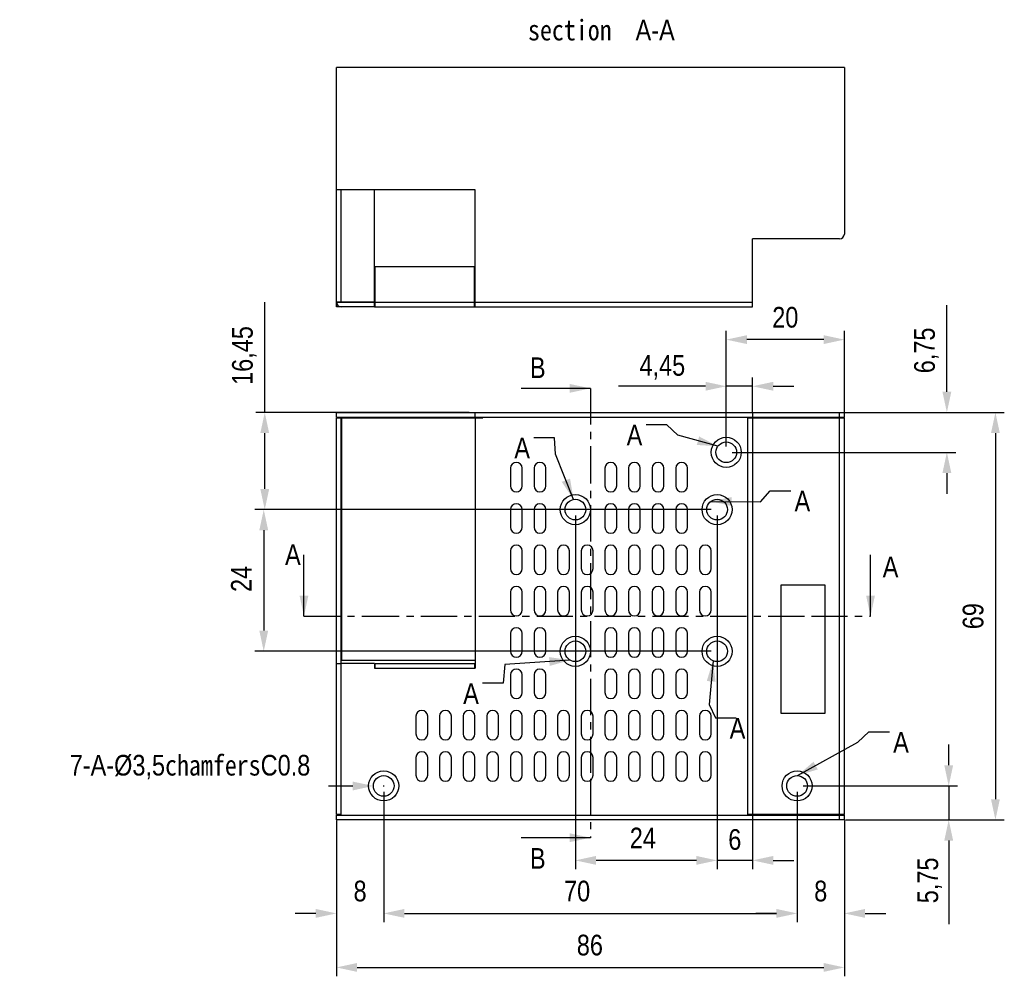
# Model space of a CAD drawing. Header units: millimetres. Extents: x 508 to 1261, y -60 to 468.
# Tile 3 of 49: x 716 to 882, y 136 to 298. Entities that reach past the tile are written whole.
import ezdxf

# ---------------------------------------------------------------- set-up
doc = ezdxf.new("R2010")
doc.units = ezdxf.units.MM
doc.header["$LTSCALE"] = 16.335
doc.header["$PDMODE"] = 3
doc.header["$PDSIZE"] = 8
doc.linetypes.add('CENTER', pattern=[0.6, 0.375, -0.075, 0.075, -0.075])
doc.layers.get('0').update_dxf_attribs({"linetype": 'CONTINUOUS'})
doc.layers.get('Defpoints').update_dxf_attribs({"linetype": 'CONTINUOUS'})
for name, color, linetype in [('CHAMFER', 7, 'CONTINUOUS'), ('DEFAULT_1', 7, 'CENTER'), ('DETAILS', 7, 'CONTINUOUS'), ('ROUNDS', 7, 'CONTINUOUS')]:
    doc.layers.add(name, color=color, linetype=linetype)
doc.styles.get("Standard").update_dxf_attribs({"font": 'txt', "width": 0.85})
doc.dimstyles.new('DIMSTYLE_1', dxfattribs={"dimtxt": 3.5, "dimasz": 3.5, "dimexe": 1.5, "dimexo": 1, "dimgap": 0.875, "dimtad": 1, "dimtxsty": 'Standard', "dimblk": '_FILLED', "dimblk1": '_FILLED', "dimblk2": '_FILLED', "dimcen": 0.09, "dimazin": 2, "dimtp": 0.01, "dimtm": 0.01, "dimtfac": 1, "dimtofl": 0, "dimtmove": 0, "dimatfit": 3, "dimldrblk": '_FILLED', "dimfxl": 1, "dimtolj": 1, "dimarcsym": 0})
doc.dimstyles.new('DIMSTYLE_2', dxfattribs={"dimtxt": 3.5, "dimasz": 3.5, "dimexe": 1.5, "dimexo": 1, "dimtad": 1, "dimtxsty": 'Standard', "dimblk": '_FILLED', "dimblk1": '_FILLED', "dimblk2": '_FILLED', "dimcen": 0.09, "dimazin": 2, "dimtp": 0.01, "dimtm": 0.01, "dimtfac": 1, "dimtmove": 0, "dimatfit": 2, "dimldrblk": '_FILLED', "dimfxl": 1, "dimtolj": 1, "dimarcsym": 0})
doc.dimstyles.new('DIMSTYLE_3', dxfattribs={"dimtxt": 3.5, "dimasz": 3.5, "dimexe": 1.5, "dimexo": 1, "dimgap": 0.875, "dimtad": 1, "dimtxsty": 'Standard', "dimblk": '_FILLED', "dimblk1": '_FILLED', "dimblk2": '_FILLED', "dimcen": 0.09, "dimazin": 2, "dimtp": 0.2, "dimtm": 0.2, "dimtfac": 1, "dimtofl": 0, "dimtmove": 0, "dimatfit": 3, "dimldrblk": '_FILLED', "dimfxl": 1, "dimtolj": 1, "dimarcsym": 0})
doc.dimstyles.new('DIMSTYLE_4', dxfattribs={"dimtxt": 3.5, "dimasz": 3.5, "dimexe": 1.5, "dimexo": 1, "dimtad": 1, "dimtxsty": 'Standard', "dimblk": '_FILLED', "dimblk1": '_FILLED', "dimblk2": '_FILLED', "dimcen": 0.09, "dimazin": 2, "dimtp": 0.1, "dimtm": 0.1, "dimtfac": 1, "dimtofl": 0, "dimtmove": 0, "dimatfit": 1, "dimldrblk": '_FILLED', "dimfxl": 1, "dimtolj": 1, "dimarcsym": 0})
doc.dimstyles.get("Standard").update_dxf_attribs({"dimtxt": 3.5, "dimasz": 3.5, "dimexe": 1.5, "dimexo": 1, "dimtad": 1, "dimtxsty": 'Standard', "dimblk": '_FILLED', "dimblk1": '_FILLED', "dimblk2": '_FILLED', "dimcen": 0.09, "dimazin": 2, "dimtol": 1, "dimtp": 0.01, "dimtm": 0.01, "dimtfac": 1, "dimtofl": 0, "dimtmove": 0, "dimatfit": 3, "dimldrblk": '_FILLED', "dimfxl": 1, "dimtolj": 1, "dimarcsym": 0})

# ---------------------------------------------------------------- blocks, each defined once
blk = doc.blocks.new('_FILLED')
at = {"color": 0, "linetype": 'ByBlock'}
blk.add_solid([(0, 0), (-1, 0.214), (-1, -0.214)], dxfattribs=at)
blk = doc.blocks.new('*D86')
at = {"color": 0, "linetype": 'Continuous', "lineweight": -2, "transparency": 16777216}
for p, q in [((769.14, 161.97), (769.14, 135.58)), ((855.14, 161.97), (855.14, 135.58)), ((772.64, 137.08), (851.64, 137.08))]:
    blk.add_line(p, q, dxfattribs=at)
at = {"layer": 'Defpoints', "color": 0, "linetype": 'Continuous', "transparency": 16777216}
for p in [(769.14, 162.97), (855.14, 162.97), (855.14, 137.08)]:
    blk.add_point(p, dxfattribs=at)
at = {"color": 0, "linetype": 'Continuous', "lineweight": -2, "transparency": 16777216, "xscale": 3.5, "yscale": 3.5, "zscale": 3.5, "rotation": 180}
blk.add_blockref('_FILLED', (769.14, 137.08), dxfattribs=at)
at = {"color": 0, "linetype": 'Continuous', "lineweight": -2, "transparency": 16777216, "xscale": 3.5, "yscale": 3.5, "zscale": 3.5}
blk.add_blockref('_FILLED', (855.14, 137.08), dxfattribs=at)
at = {"color": 0, "linetype": 'Continuous', "transparency": 16777216, "insert": (812.05, 142.62), "char_height": 3.5, "width": 5.95, "attachment_point": 2, "line_spacing_factor": 0.9}
blk.add_mtext('\\A1;86', dxfattribs=at)
blk = doc.blocks.new('*D87')
at = {"color": 0, "linetype": 'Continuous', "lineweight": -2, "transparency": 16777216}
for p, q in [((855.34, 231.07), (882.22, 231.07)), ((880.72, 227.57), (880.72, 165.57)), ((855.34, 162.07), (882.22, 162.07))]:
    blk.add_line(p, q, dxfattribs=at)
at = {"layer": 'Defpoints', "color": 0, "linetype": 'Continuous', "transparency": 16777216}
for p in [(854.34, 231.07), (854.34, 162.07), (880.72, 162.07)]:
    blk.add_point(p, dxfattribs=at)
at = {"color": 0, "linetype": 'Continuous', "lineweight": -2, "transparency": 16777216, "xscale": 3.5, "yscale": 3.5, "zscale": 3.5}
for p, rotation in [((880.72, 231.07), 90), ((880.72, 162.07), 270)]:
    blk.add_blockref('_FILLED', p, dxfattribs=dict(at, rotation=rotation))
at = {"color": 0, "linetype": 'Continuous', "transparency": 16777216, "insert": (875.18, 196.57), "char_height": 3.5, "width": 5.95, "attachment_point": 2, "rotation": 90, "line_spacing_factor": 0.9}
blk.add_mtext('\\A1;69', dxfattribs=at)
blk = doc.blocks.new('*D88')
at = {"color": 0, "linetype": 'Continuous', "lineweight": -2, "transparency": 16777216}
for p, q in [((777.14, 166.82), (777.14, 144.73)), ((847.14, 166.82), (847.14, 144.73)), ((780.64, 146.23), (843.64, 146.23))]:
    blk.add_line(p, q, dxfattribs=at)
at = {"layer": 'Defpoints', "color": 0, "linetype": 'Continuous', "transparency": 16777216}
for p in [(777.14, 167.82), (847.14, 167.82), (847.14, 146.23)]:
    blk.add_point(p, dxfattribs=at)
at = {"color": 0, "linetype": 'Continuous', "lineweight": -2, "transparency": 16777216, "xscale": 3.5, "yscale": 3.5, "zscale": 3.5, "rotation": 180}
blk.add_blockref('_FILLED', (777.14, 146.23), dxfattribs=at)
at = {"color": 0, "linetype": 'Continuous', "lineweight": -2, "transparency": 16777216, "xscale": 3.5, "yscale": 3.5, "zscale": 3.5}
blk.add_blockref('_FILLED', (847.14, 146.23), dxfattribs=at)
at = {"color": 0, "linetype": 'Continuous', "transparency": 16777216, "insert": (809.89, 151.77), "char_height": 3.5, "width": 5.95, "attachment_point": 2, "line_spacing_factor": 0.9}
blk.add_mtext('\\A1;70', dxfattribs=at)
blk = doc.blocks.new('*D89')
at = {"color": 0, "linetype": 'Continuous', "lineweight": -2, "transparency": 16777216}
for p, q in [((872.81, 171.32), (872.81, 174.82)), ((848.14, 167.82), (874.31, 167.82)), ((872.81, 167.82), (872.81, 162.07)), ((855.34, 162.07), (874.31, 162.07)), ((872.81, 158.57), (872.81, 144.4))]:
    blk.add_line(p, q, dxfattribs=at)
at = {"layer": 'Defpoints', "color": 0, "linetype": 'Continuous', "transparency": 16777216}
for p in [(847.14, 167.82), (872.81, 167.82), (854.34, 162.07)]:
    blk.add_point(p, dxfattribs=at)
at = {"color": 0, "linetype": 'Continuous', "lineweight": -2, "transparency": 16777216, "xscale": 3.5, "yscale": 3.5, "zscale": 3.5}
for p, rotation in [((872.81, 167.82), 270), ((872.81, 162.07), 90)]:
    blk.add_blockref('_FILLED', p, dxfattribs=dict(at, rotation=rotation))
at = {"color": 0, "linetype": 'Continuous', "transparency": 16777216, "insert": (867.52, 155.69), "char_height": 3.5, "width": 11.9, "attachment_point": 3, "rotation": 90, "line_spacing_factor": 0.9}
blk.add_mtext('\\A1;5,75', dxfattribs=at)
blk = doc.blocks.new('*D90')
at = {"color": 0, "linetype": 'Continuous', "lineweight": -2, "transparency": 16777216}
for p, q in [((847.14, 166.82), (847.14, 144.73)), ((855.14, 161.97), (855.14, 144.73)), ((843.64, 146.23), (840.14, 146.23)), ((858.64, 146.23), (862.14, 146.23))]:
    blk.add_line(p, q, dxfattribs=at)
at = {"layer": 'Defpoints', "color": 0, "linetype": 'Continuous', "transparency": 16777216}
for p in [(847.14, 167.82), (855.14, 162.97), (847.14, 146.23)]:
    blk.add_point(p, dxfattribs=at)
at = {"color": 0, "linetype": 'Continuous', "lineweight": -2, "transparency": 16777216, "xscale": 3.5, "yscale": 3.5, "zscale": 3.5}
blk.add_blockref('_FILLED', (847.14, 146.23), dxfattribs=at)
at = {"color": 0, "linetype": 'Continuous', "lineweight": -2, "transparency": 16777216, "xscale": 3.5, "yscale": 3.5, "zscale": 3.5, "rotation": 180}
blk.add_blockref('_FILLED', (855.14, 146.23), dxfattribs=at)
at = {"color": 0, "linetype": 'Continuous', "transparency": 16777216, "insert": (851.14, 151.77), "char_height": 3.5, "width": 2.975, "attachment_point": 2, "line_spacing_factor": 0.9}
blk.add_mtext('\\A1;8', dxfattribs=at)
blk = doc.blocks.new('*D91')
at = {"color": 0, "linetype": 'Continuous', "lineweight": -2, "transparency": 16777216}
for p, q in [((777.14, 166.82), (777.14, 144.73)), ((769.14, 161.97), (769.14, 144.73)), ((765.64, 146.23), (762.14, 146.23)), ((780.64, 146.23), (784.14, 146.23))]:
    blk.add_line(p, q, dxfattribs=at)
at = {"layer": 'Defpoints', "color": 0, "linetype": 'Continuous', "transparency": 16777216}
for p in [(777.14, 167.82), (769.14, 162.97), (777.14, 146.23)]:
    blk.add_point(p, dxfattribs=at)
at = {"color": 0, "linetype": 'Continuous', "lineweight": -2, "transparency": 16777216, "xscale": 3.5, "yscale": 3.5, "zscale": 3.5}
blk.add_blockref('_FILLED', (769.14, 146.23), dxfattribs=at)
at = {"color": 0, "linetype": 'Continuous', "lineweight": -2, "transparency": 16777216, "xscale": 3.5, "yscale": 3.5, "zscale": 3.5, "rotation": 180}
blk.add_blockref('_FILLED', (777.14, 146.23), dxfattribs=at)
at = {"color": 0, "linetype": 'Continuous', "transparency": 16777216, "insert": (773.14, 151.77), "char_height": 3.5, "width": 2.975, "attachment_point": 2, "line_spacing_factor": 0.9}
blk.add_mtext('\\A1;8', dxfattribs=at)
blk = doc.blocks.new('*D92')
at = {"color": 0, "linetype": 'Continuous', "lineweight": -2, "transparency": 16777216}
for p, q in [((872.5, 234.57), (872.5, 249.24)), ((840.59, 231.07), (874, 231.07)), ((836.14, 224.32), (874, 224.32)), ((872.5, 220.82), (872.5, 217.32))]:
    blk.add_line(p, q, dxfattribs=at)
at = {"layer": 'Defpoints', "color": 0, "linetype": 'Continuous', "transparency": 16777216}
for p in [(839.59, 231.07), (835.14, 224.32), (872.5, 224.32)]:
    blk.add_point(p, dxfattribs=at)
at = {"color": 0, "linetype": 'Continuous', "lineweight": -2, "transparency": 16777216, "xscale": 3.5, "yscale": 3.5, "zscale": 3.5}
for p, rotation in [((872.5, 231.07), 270), ((872.5, 224.32), 90)]:
    blk.add_blockref('_FILLED', p, dxfattribs=dict(at, rotation=rotation))
at = {"color": 0, "linetype": 'Continuous', "transparency": 16777216, "insert": (866.96, 237.71), "char_height": 3.5, "width": 11.9, "attachment_point": 1, "rotation": 90, "line_spacing_factor": 0.9}
blk.add_mtext('\\A1;6,75', dxfattribs=at)
blk = doc.blocks.new('*D93')
at = {"color": 0, "linetype": 'Continuous', "lineweight": -2, "transparency": 16777216}
for p, q in [((835.14, 225.32), (835.14, 244.91)), ((851.64, 243.41), (838.64, 243.41)), ((855.14, 231.17), (855.14, 244.91))]:
    blk.add_line(p, q, dxfattribs=at)
at = {"layer": 'Defpoints', "color": 0, "linetype": 'Continuous', "transparency": 16777216}
for p in [(835.14, 243.41), (855.14, 230.17), (835.14, 224.32)]:
    blk.add_point(p, dxfattribs=at)
at = {"color": 0, "linetype": 'Continuous', "lineweight": -2, "transparency": 16777216, "xscale": 3.5, "yscale": 3.5, "zscale": 3.5, "rotation": 180}
blk.add_blockref('_FILLED', (835.14, 243.41), dxfattribs=at)
at = {"color": 0, "linetype": 'Continuous', "lineweight": -2, "transparency": 16777216, "xscale": 3.5, "yscale": 3.5, "zscale": 3.5}
blk.add_blockref('_FILLED', (855.14, 243.41), dxfattribs=at)
at = {"color": 0, "linetype": 'Continuous', "transparency": 16777216, "insert": (845.14, 248.95), "char_height": 3.5, "width": 5.95, "attachment_point": 2, "line_spacing_factor": 0.9}
blk.add_mtext('\\A1;20', dxfattribs=at)
blk = doc.blocks.new('*D94')
at = {"color": 0, "linetype": 'Continuous', "lineweight": -2, "transparency": 16777216}
for p, q in [((835.14, 225.32), (835.14, 237.01)), ((839.59, 231.17), (839.59, 237.01)), ((831.64, 235.51), (816.91, 235.51)), ((839.59, 235.51), (835.14, 235.51)), ((843.09, 235.51), (846.59, 235.51))]:
    blk.add_line(p, q, dxfattribs=at)
at = {"layer": 'Defpoints', "color": 0, "linetype": 'Continuous', "transparency": 16777216}
for p in [(835.14, 235.51), (839.59, 230.17), (835.14, 224.32)]:
    blk.add_point(p, dxfattribs=at)
at = {"color": 0, "linetype": 'Continuous', "lineweight": -2, "transparency": 16777216, "xscale": 3.5, "yscale": 3.5, "zscale": 3.5}
blk.add_blockref('_FILLED', (835.14, 235.51), dxfattribs=at)
at = {"color": 0, "linetype": 'Continuous', "lineweight": -2, "transparency": 16777216, "xscale": 3.5, "yscale": 3.5, "zscale": 3.5, "rotation": 180}
blk.add_blockref('_FILLED', (839.59, 235.51), dxfattribs=at)
at = {"color": 0, "linetype": 'Continuous', "transparency": 16777216, "insert": (828.19, 240.8), "char_height": 3.5, "width": 11.9, "attachment_point": 3, "line_spacing_factor": 0.9}
blk.add_mtext('\\A1;4,45', dxfattribs=at)
blk = doc.blocks.new('*D97')
at = {"color": 0, "linetype": 'Continuous', "lineweight": -2, "transparency": 16777216}
for p, q in [((757, 231.07), (757, 249.75)), ((791.61, 231.07), (755.5, 231.07)), ((757, 218.12), (757, 227.57)), ((832.59, 214.62), (755.5, 214.62))]:
    blk.add_line(p, q, dxfattribs=at)
at = {"layer": 'Defpoints', "color": 0, "linetype": 'Continuous', "transparency": 16777216}
for p in [(792.61, 231.07), (757, 214.62), (833.59, 214.62)]:
    blk.add_point(p, dxfattribs=at)
at = {"color": 0, "linetype": 'Continuous', "lineweight": -2, "transparency": 16777216, "xscale": 3.5, "yscale": 3.5, "zscale": 3.5}
for p, rotation in [((757, 231.07), 90), ((757, 214.62), 270)]:
    blk.add_blockref('_FILLED', p, dxfattribs=dict(at, rotation=rotation))
at = {"color": 0, "linetype": 'Continuous', "transparency": 16777216, "insert": (751.46, 235.74), "char_height": 3.5, "width": 14.875, "attachment_point": 1, "rotation": 90, "line_spacing_factor": 0.9}
blk.add_mtext('\\A1;16,45', dxfattribs=at)
blk = doc.blocks.new('*D98')
at = {"color": 0, "linetype": 'Continuous', "lineweight": -2, "transparency": 16777216}
for p, q in [((832.59, 214.62), (755.33, 214.62)), ((756.83, 211.12), (756.83, 194.12)), ((832.59, 190.62), (755.33, 190.62))]:
    blk.add_line(p, q, dxfattribs=at)
at = {"layer": 'Defpoints', "color": 0, "linetype": 'Continuous', "transparency": 16777216}
for p in [(833.59, 214.62), (756.83, 190.62), (833.59, 190.62)]:
    blk.add_point(p, dxfattribs=at)
at = {"color": 0, "linetype": 'Continuous', "lineweight": -2, "transparency": 16777216, "xscale": 3.5, "yscale": 3.5, "zscale": 3.5}
for p, rotation in [((756.83, 214.62), 90), ((756.83, 190.62), 270)]:
    blk.add_blockref('_FILLED', p, dxfattribs=dict(at, rotation=rotation))
at = {"color": 0, "linetype": 'Continuous', "transparency": 16777216, "insert": (751.29, 202.88), "char_height": 3.5, "width": 5.95, "attachment_point": 2, "rotation": 90, "line_spacing_factor": 0.9}
blk.add_mtext('\\A1;24', dxfattribs=at)
blk = doc.blocks.new('*D99')
at = {"color": 0, "linetype": 'Continuous', "lineweight": -2, "transparency": 16777216}
for p, q in [((833.59, 213.62), (833.59, 153.71)), ((839.59, 161.97), (839.59, 153.71)), ((830.09, 155.21), (826.59, 155.21)), ((839.59, 155.21), (833.59, 155.21)), ((843.09, 155.21), (846.59, 155.21))]:
    blk.add_line(p, q, dxfattribs=at)
at = {"layer": 'Defpoints', "color": 0, "linetype": 'Continuous', "transparency": 16777216}
for p in [(833.59, 214.62), (839.59, 162.97), (833.59, 155.21)]:
    blk.add_point(p, dxfattribs=at)
at = {"color": 0, "linetype": 'Continuous', "lineweight": -2, "transparency": 16777216, "xscale": 3.5, "yscale": 3.5, "zscale": 3.5}
blk.add_blockref('_FILLED', (833.59, 155.21), dxfattribs=at)
at = {"color": 0, "linetype": 'Continuous', "lineweight": -2, "transparency": 16777216, "xscale": 3.5, "yscale": 3.5, "zscale": 3.5, "rotation": 180}
blk.add_blockref('_FILLED', (839.59, 155.21), dxfattribs=at)
at = {"color": 0, "linetype": 'Continuous', "transparency": 16777216, "insert": (836.59, 160.5), "char_height": 3.5, "width": 2.975, "attachment_point": 2, "line_spacing_factor": 0.9}
blk.add_mtext('\\A1;6', dxfattribs=at)
blk = doc.blocks.new('*D100')
at = {"color": 0, "linetype": 'Continuous', "lineweight": -2, "transparency": 16777216}
for p, q in [((809.59, 213.62), (809.59, 153.71)), ((833.59, 213.62), (833.59, 153.71)), ((830.09, 155.21), (813.09, 155.21))]:
    blk.add_line(p, q, dxfattribs=at)
at = {"layer": 'Defpoints', "color": 0, "linetype": 'Continuous', "transparency": 16777216}
for p in [(809.59, 214.62), (833.59, 214.62), (809.59, 155.21)]:
    blk.add_point(p, dxfattribs=at)
at = {"color": 0, "linetype": 'Continuous', "lineweight": -2, "transparency": 16777216, "xscale": 3.5, "yscale": 3.5, "zscale": 3.5, "rotation": 180}
blk.add_blockref('_FILLED', (809.59, 155.21), dxfattribs=at)
at = {"color": 0, "linetype": 'Continuous', "lineweight": -2, "transparency": 16777216, "xscale": 3.5, "yscale": 3.5, "zscale": 3.5}
blk.add_blockref('_FILLED', (833.59, 155.21), dxfattribs=at)
at = {"color": 0, "linetype": 'Continuous', "transparency": 16777216, "insert": (821.02, 160.75), "char_height": 3.5, "width": 5.95, "attachment_point": 2, "line_spacing_factor": 0.9}
blk.add_mtext('\\A1;24', dxfattribs=at)
blk = doc.blocks.new('*D108')
at = {"color": 0, "linetype": 'Continuous', "lineweight": -2, "transparency": 16777216}
for p, q in [((771.89, 167.8), (767.82, 167.79)), ((777.05, 167.82), (777.23, 167.82)), ((777.14, 167.73), (777.14, 167.91))]:
    blk.add_line(p, q, dxfattribs=at)
at = {"layer": 'Defpoints', "color": 0, "linetype": 'Continuous', "transparency": 16777216}
for p in [(775.39, 167.82), (778.89, 167.83)]:
    blk.add_point(p, dxfattribs=at)
at = {"color": 0, "linetype": 'Continuous', "lineweight": -2, "transparency": 16777216, "xscale": 3.5, "yscale": 3.5, "zscale": 3.5, "rotation": 0.1987229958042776}
blk.add_blockref('_FILLED', (775.39, 167.82), dxfattribs=at)
at = {"color": 0, "linetype": 'Continuous', "transparency": 16777216, "insert": (764.71, 173.08), "char_height": 3.5, "width": 42.8032, "attachment_point": 3, "line_spacing_factor": 0.9}
blk.add_mtext('\\A1;7-A-%%C3,5{\\fSimSun|b0|i0|c134|p2;chamfers}C0.8', dxfattribs=at)

msp = doc.modelspace()

# ---------------------------------------------------------------- linework, layer by layer
at = {"color": 7, "linetype": 'Continuous'}
for p, q in [((769.13975, 249.77845), (769.13975, 289.47845)), ((855.13975, 289.47845), (769.13975, 289.47845)), ((792.60975, 268.77845), (769.13975, 268.77845)), ((769.93975, 249.77845), (769.93975, 268.77845)), ((775.60575, 249.82845), (775.60575, 268.77845)), ((792.60975, 248.97845), (792.60975, 268.77845)), ((775.70575, 255.77845), (792.50975, 255.77845)), ((792.50975, 248.97845), (792.50975, 255.77845)), ((769.13975, 249.82845), (775.60575, 249.82845)), ((769.13975, 249.77845), (839.59389, 249.77845)), ((775.60575, 248.97845), (769.93975, 248.97845)), ((775.60575, 248.97845), (775.60575, 249.77845)), ((775.70575, 248.97845), (793.90975, 248.97845)), ((769.13975, 230.27289), (769.13975, 231.07289)), ((769.13975, 231.07289), (839.59389, 231.07289)), ((769.13975, 230.27289), (793.90975, 230.27289)), ((769.13975, 230.17289), (769.93975, 230.17289)), ((770.03975, 189.07289), (770.03975, 230.17289)), ((770.03975, 230.17289), (793.90975, 230.17289)), ((792.60975, 230.27289), (792.60975, 231.07289)), ((792.60975, 230.17289), (792.60975, 187.77189)), ((798.59389, 221.62017), (798.59389, 218.62017)), ((800.59389, 218.62017), (800.59389, 221.62017)), ((802.59389, 221.62017), (802.59389, 218.62017)), ((804.59389, 218.62017), (804.59389, 221.62017)), ((814.59389, 221.62017), (814.59389, 218.62017)), ((816.59389, 218.62017), (816.59389, 221.62017)), ((818.59389, 221.62017), (818.59389, 218.62017)), ((820.59389, 218.62017), (820.59389, 221.62017)), ((822.59389, 221.62017), (822.59389, 218.62017)), ((824.59389, 218.62017), (824.59389, 221.62017)), ((826.59389, 221.62017), (826.59389, 218.62017)), ((828.59389, 218.62017), (828.59389, 221.62017)), ((798.59389, 214.62017), (798.59389, 211.62017)), ((800.59389, 211.62017), (800.59389, 214.62017)), ((802.59389, 214.62017), (802.59389, 211.62017)), ((804.59389, 211.62017), (804.59389, 214.62017)), ((814.59389, 214.62017), (814.59389, 211.62017)), ((816.59389, 211.62017), (816.59389, 214.62017)), ((818.59389, 214.62017), (818.59389, 211.62017)), ((820.59389, 211.62017), (820.59389, 214.62017)), ((822.59389, 214.62017), (822.59389, 211.62017)), ((824.59389, 211.62017), (824.59389, 214.62017)), ((826.59389, 214.62017), (826.59389, 211.62017)), ((828.59389, 211.62017), (828.59389, 214.62017)), ((798.59389, 207.62017), (798.59389, 204.62017)), ((800.59389, 204.62017), (800.59389, 207.62017)), ((802.59389, 207.62017), (802.59389, 204.62017)), ((804.59389, 204.62017), (804.59389, 207.62017)), ((806.59389, 207.62017), (806.59389, 204.62017)), ((808.59389, 204.62017), (808.59389, 207.62017)), ((810.59389, 207.62017), (810.59389, 204.62017)), ((812.59389, 204.62017), (812.59389, 207.62017)), ((814.59389, 207.62017), (814.59389, 204.62017)), ((816.59389, 204.62017), (816.59389, 207.62017)), ((818.59389, 207.62017), (818.59389, 204.62017)), ((820.59389, 204.62017), (820.59389, 207.62017)), ((822.59389, 207.62017), (822.59389, 204.62017)), ((824.59389, 204.62017), (824.59389, 207.62017)), ((826.59389, 207.62017), (826.59389, 204.62017)), ((828.59389, 204.62017), (828.59389, 207.62017)), ((830.59389, 207.62017), (830.59389, 204.62017)), ((832.59389, 204.62017), (832.59389, 207.62017)), ((851.88975, 201.82289), (844.38975, 201.82289)), ((844.38975, 201.82289), (844.38975, 180.12289)), ((851.88975, 180.12289), (851.88975, 201.82289)), ((798.59389, 200.62017), (798.59389, 197.62017)), ((800.59389, 197.62017), (800.59389, 200.62017)), ((802.59389, 200.62017), (802.59389, 197.62017)), ((804.59389, 197.62017), (804.59389, 200.62017)), ((806.59389, 200.62017), (806.59389, 197.62017)), ((808.59389, 197.62017), (808.59389, 200.62017)), ((810.59389, 200.62017), (810.59389, 197.62017)), ((812.59389, 197.62017), (812.59389, 200.62017)), ((814.59389, 200.62017), (814.59389, 197.62017)), ((816.59389, 197.62017), (816.59389, 200.62017)), ((818.59389, 200.62017), (818.59389, 197.62017)), ((820.59389, 197.62017), (820.59389, 200.62017)), ((822.59389, 200.62017), (822.59389, 197.62017)), ((824.59389, 197.62017), (824.59389, 200.62017)), ((826.59389, 200.62017), (826.59389, 197.62017)), ((828.59389, 197.62017), (828.59389, 200.62017)), ((830.59389, 200.62017), (830.59389, 197.62017)), ((832.59389, 197.62017), (832.59389, 200.62017)), ((798.59389, 193.62017), (798.59389, 190.62017)), ((800.59389, 190.62017), (800.59389, 193.62017)), ((802.59389, 193.62017), (802.59389, 190.62017)), ((804.59389, 190.62017), (804.59389, 193.62017)), ((814.59389, 193.62017), (814.59389, 190.62017)), ((816.59389, 190.62017), (816.59389, 193.62017)), ((818.59389, 193.62017), (818.59389, 190.62017)), ((820.59389, 190.62017), (820.59389, 193.62017)), ((822.59389, 193.62017), (822.59389, 190.62017)), ((824.59389, 190.62017), (824.59389, 193.62017)), ((826.59389, 193.62017), (826.59389, 190.62017)), ((828.59389, 190.62017), (828.59389, 193.62017)), ((775.60575, 188.57189), (769.93975, 188.57189)), ((792.60975, 189.07289), (770.03975, 189.07289)), ((775.60575, 188.57189), (775.60575, 187.77189)), ((775.70575, 188.57189), (792.50975, 188.57189)), ((792.50975, 188.57189), (792.50975, 187.77189)), ((775.70575, 187.77189), (792.60975, 187.77189)), ((798.59389, 186.62017), (798.59389, 183.62017)), ((800.59389, 183.62017), (800.59389, 186.62017)), ((802.59389, 186.62017), (802.59389, 183.62017)), ((804.59389, 183.62017), (804.59389, 186.62017)), ((814.59389, 186.62017), (814.59389, 183.62017)), ((816.59389, 183.62017), (816.59389, 186.62017)), ((818.59389, 186.62017), (818.59389, 183.62017)), ((820.59389, 183.62017), (820.59389, 186.62017)), ((822.59389, 186.62017), (822.59389, 183.62017)), ((824.59389, 183.62017), (824.59389, 186.62017)), ((826.59389, 186.62017), (826.59389, 183.62017)), ((828.59389, 183.62017), (828.59389, 186.62017)), ((844.38975, 180.12289), (851.88975, 180.12289)), ((782.59389, 179.62017), (782.59389, 176.62017)), ((784.59389, 176.62017), (784.59389, 179.62017)), ((786.59389, 179.62017), (786.59389, 176.62017)), ((788.59389, 176.62017), (788.59389, 179.62017)), ((790.59389, 179.62017), (790.59389, 176.62017)), ((792.59389, 176.62017), (792.59389, 179.62017)), ((794.59389, 179.62017), (794.59389, 176.62017)), ((796.59389, 176.62017), (796.59389, 179.62017)), ((798.59389, 179.62017), (798.59389, 176.62017)), ((800.59389, 176.62017), (800.59389, 179.62017)), ((802.59389, 179.62017), (802.59389, 176.62017)), ((804.59389, 176.62017), (804.59389, 179.62017)), ((806.59389, 179.62017), (806.59389, 176.62017)), ((808.59389, 176.62017), (808.59389, 179.62017)), ((810.59389, 179.62017), (810.59389, 176.62017)), ((812.59389, 176.62017), (812.59389, 179.62017)), ((814.59389, 179.62017), (814.59389, 176.62017)), ((816.59389, 176.62017), (816.59389, 179.62017)), ((818.59389, 179.62017), (818.59389, 176.62017)), ((820.59389, 176.62017), (820.59389, 179.62017)), ((822.59389, 179.62017), (822.59389, 176.62017)), ((824.59389, 176.62017), (824.59389, 179.62017)), ((826.59389, 179.62017), (826.59389, 176.62017)), ((828.59389, 176.62017), (828.59389, 179.62017)), ((830.59389, 179.62017), (830.59389, 176.62017)), ((832.59389, 176.62017), (832.59389, 179.62017)), ((782.59389, 172.62017), (782.59389, 169.62017)), ((784.59389, 169.62017), (784.59389, 172.62017)), ((786.59389, 172.62017), (786.59389, 169.62017)), ((788.59389, 169.62017), (788.59389, 172.62017)), ((790.59389, 172.62017), (790.59389, 169.62017)), ((792.59389, 169.62017), (792.59389, 172.62017)), ((794.59389, 172.62017), (794.59389, 169.62017)), ((796.59389, 169.62017), (796.59389, 172.62017)), ((798.59389, 172.62017), (798.59389, 169.62017)), ((800.59389, 169.62017), (800.59389, 172.62017)), ((802.59389, 172.62017), (802.59389, 169.62017)), ((804.59389, 169.62017), (804.59389, 172.62017)), ((806.59389, 172.62017), (806.59389, 169.62017)), ((808.59389, 169.62017), (808.59389, 172.62017)), ((810.59389, 172.62017), (810.59389, 169.62017)), ((812.59389, 169.62017), (812.59389, 172.62017)), ((814.59389, 172.62017), (814.59389, 169.62017)), ((816.59389, 169.62017), (816.59389, 172.62017)), ((818.59389, 172.62017), (818.59389, 169.62017)), ((820.59389, 169.62017), (820.59389, 172.62017)), ((822.59389, 172.62017), (822.59389, 169.62017)), ((824.59389, 169.62017), (824.59389, 172.62017)), ((826.59389, 172.62017), (826.59389, 169.62017)), ((828.59389, 169.62017), (828.59389, 172.62017)), ((830.59389, 172.62017), (830.59389, 169.62017)), ((832.59389, 169.62017), (832.59389, 172.62017))]:
    msp.add_line(p, q, dxfattribs=at)
for radius in [2.55, 1.75]:
    msp.add_circle((847.13975, 167.82289), radius, dxfattribs=at)
for centre, start, end in [((799.59389, 221.62017), 0, 180), ((803.59389, 221.62017), 0, 180), ((815.59389, 221.62017), 0, 180), ((819.59389, 221.62017), 0, 180), ((823.59389, 221.62017), 0, 180), ((827.59389, 221.62017), 0, 180), ((799.59389, 218.62017), 180, 0), ((803.59389, 218.62017), 180, 0), ((815.59389, 218.62017), 180, 0), ((819.59389, 218.62017), 180, 0), ((823.59389, 218.62017), 180, 0), ((827.59389, 218.62017), 180, 0), ((799.59389, 214.62017), 0, 180), ((803.59389, 214.62017), 0, 180), ((815.59389, 214.62017), 0, 180), ((819.59389, 214.62017), 0, 180), ((823.59389, 214.62017), 0, 180), ((827.59389, 214.62017), 0, 180), ((799.59389, 211.62017), 180, 0), ((803.59389, 211.62017), 180, 0), ((815.59389, 211.62017), 180, 0), ((819.59389, 211.62017), 180, 0), ((823.59389, 211.62017), 180, 0), ((827.59389, 211.62017), 180, 0), ((799.59389, 207.62017), 0, 180), ((803.59389, 207.62017), 0, 180), ((807.59389, 207.62017), 0, 180), ((811.59389, 207.62017), 0, 180), ((815.59389, 207.62017), 0, 180), ((819.59389, 207.62017), 0, 180), ((823.59389, 207.62017), 0, 180), ((827.59389, 207.62017), 0, 180), ((831.59389, 207.62017), 0, 180), ((799.59389, 204.62017), 180, 0), ((803.59389, 204.62017), 180, 0), ((807.59389, 204.62017), 180, 0), ((811.59389, 204.62017), 180, 0), ((815.59389, 204.62017), 180, 0), ((819.59389, 204.62017), 180, 0), ((823.59389, 204.62017), 180, 0), ((827.59389, 204.62017), 180, 0), ((831.59389, 204.62017), 180, 0), ((799.59389, 200.62017), 0, 180), ((803.59389, 200.62017), 0, 180), ((807.59389, 200.62017), 0, 180), ((811.59389, 200.62017), 0, 180), ((815.59389, 200.62017), 0, 180), ((819.59389, 200.62017), 0, 180), ((823.59389, 200.62017), 0, 180), ((827.59389, 200.62017), 0, 180), ((831.59389, 200.62017), 0, 180), ((799.59389, 197.62017), 180, 0), ((803.59389, 197.62017), 180, 0), ((807.59389, 197.62017), 180, 0), ((811.59389, 197.62017), 180, 0), ((815.59389, 197.62017), 180, 0), ((819.59389, 197.62017), 180, 0), ((823.59389, 197.62017), 180, 0), ((827.59389, 197.62017), 180, 0), ((831.59389, 197.62017), 180, 0), ((799.59389, 193.62017), 0, 180), ((803.59389, 193.62017), 0, 180), ((815.59389, 193.62017), 0, 180), ((819.59389, 193.62017), 0, 180), ((823.59389, 193.62017), 0, 180), ((827.59389, 193.62017), 0, 180), ((799.59389, 190.62017), 180, 0), ((803.59389, 190.62017), 180, 0), ((815.59389, 190.62017), 180, 0), ((819.59389, 190.62017), 180, 0), ((823.59389, 190.62017), 180, 0), ((827.59389, 190.62017), 180, 0), ((799.59389, 186.62017), 0, 180), ((803.59389, 186.62017), 0, 180), ((815.59389, 186.62017), 0, 180), ((819.59389, 186.62017), 0, 180), ((823.59389, 186.62017), 0, 180), ((827.59389, 186.62017), 0, 180), ((799.59389, 183.62017), 180, 0), ((803.59389, 183.62017), 180, 0), ((815.59389, 183.62017), 180, 0), ((819.59389, 183.62017), 180, 0), ((823.59389, 183.62017), 180, 0), ((827.59389, 183.62017), 180, 0), ((783.59389, 179.62017), 0, 180), ((787.59389, 179.62017), 0, 180), ((791.59389, 179.62017), 0, 180), ((795.59389, 179.62017), 0, 180), ((799.59389, 179.62017), 0, 180), ((803.59389, 179.62017), 0, 180), ((807.59389, 179.62017), 0, 180), ((811.59389, 179.62017), 0, 180), ((815.59389, 179.62017), 0, 180), ((819.59389, 179.62017), 0, 180), ((823.59389, 179.62017), 0, 180), ((827.59389, 179.62017), 0, 180), ((831.59389, 179.62017), 0, 180), ((783.59389, 176.62017), 180, 0), ((787.59389, 176.62017), 180, 0), ((791.59389, 176.62017), 180, 0), ((795.59389, 176.62017), 180, 0), ((799.59389, 176.62017), 180, 0), ((803.59389, 176.62017), 180, 0), ((807.59389, 176.62017), 180, 0), ((811.59389, 176.62017), 180, 0), ((815.59389, 176.62017), 180, 0), ((819.59389, 176.62017), 180, 0), ((823.59389, 176.62017), 180, 0), ((827.59389, 176.62017), 180, 0), ((831.59389, 176.62017), 180, 0), ((783.59389, 172.62017), 0, 180), ((787.59389, 172.62017), 0, 180), ((791.59389, 172.62017), 0, 180), ((795.59389, 172.62017), 0, 180), ((799.59389, 172.62017), 0, 180), ((803.59389, 172.62017), 0, 180), ((807.59389, 172.62017), 0, 180), ((811.59389, 172.62017), 0, 180), ((815.59389, 172.62017), 0, 180), ((819.59389, 172.62017), 0, 180), ((823.59389, 172.62017), 0, 180), ((827.59389, 172.62017), 0, 180), ((831.59389, 172.62017), 0, 180), ((783.59389, 169.62017), 180, 0), ((787.59389, 169.62017), 180, 0), ((791.59389, 169.62017), 180, 0), ((795.59389, 169.62017), 180, 0), ((799.59389, 169.62017), 180, 0), ((803.59389, 169.62017), 180, 0), ((807.59389, 169.62017), 180, 0), ((811.59389, 169.62017), 180, 0), ((815.59389, 169.62017), 180, 0), ((819.59389, 169.62017), 180, 0), ((823.59389, 169.62017), 180, 0), ((827.59389, 169.62017), 180, 0), ((831.59389, 169.62017), 180, 0)]:
    msp.add_arc(centre, 1, start, end, dxfattribs=at)
at = {"layer": 'CHAMFER', "color": 7, "linetype": 'Continuous'}
for centre, radius in [((835.13975, 224.32289), 2.55), ((835.13975, 224.32289), 1.75), ((809.59389, 214.62017), 2.55), ((833.59389, 214.62017), 2.55), ((809.59389, 214.62017), 1.75), ((833.59389, 214.62017), 1.75), ((809.59389, 190.62017), 2.55), ((809.59389, 190.62017), 1.75), ((833.59389, 190.62017), 2.55), ((833.59389, 190.62017), 1.75), ((777.13975, 167.82289), 2.55), ((777.13975, 167.82289), 1.75)]:
    msp.add_circle(centre, radius, dxfattribs=at)
at = {"layer": 'DEFAULT_1', "color": 7, "linetype": 'CENTER'}
for p, q in [((812.13975, 235.15501), (812.13975, 225.15501)), ((763.64007, 196.57289), (773.64007, 196.57289)), ((849.57098, 196.57289), (859.57098, 196.57289)), ((812.13975, 169.04956), (812.13975, 159.04956))]:
    msp.add_line(p, q, dxfattribs=at)
at = {"layer": 'DEFAULT_1', "color": 9, "linetype": 'CENTER'}
for p, q in [((812.13975, 225.15501), (812.13975, 169.04956)), ((773.64007, 196.57289), (849.57098, 196.57289))]:
    msp.add_line(p, q, dxfattribs=at)
at = {"layer": 'ROUNDS', "color": 7, "linetype": 'Continuous'}
for p, q in [((855.13975, 289.47845), (855.13975, 261.27845)), ((854.33975, 260.47845), (839.59389, 260.47845)), ((839.59389, 248.97845), (839.59389, 260.47845)), ((775.70575, 248.97845), (775.70575, 255.77845)), ((769.13975, 248.97845), (769.13975, 249.77845)), ((769.93975, 248.97845), (769.13975, 248.97845)), ((775.60575, 248.97845), (775.70575, 248.97845)), ((792.60975, 248.97845), (839.59389, 248.97845)), ((769.13975, 162.97289), (769.13975, 230.17289)), ((769.93975, 162.87289), (769.93975, 230.17289)), ((792.60975, 231.07289), (855.13975, 231.07289)), ((793.90975, 230.17289), (793.90975, 230.27289)), ((793.90975, 230.27289), (855.13975, 230.27289)), ((838.79389, 162.87289), (838.79389, 230.27289)), ((838.79389, 230.17289), (855.13975, 230.17289)), ((839.59389, 231.07289), (839.59389, 230.27289)), ((839.59389, 230.17289), (839.59389, 162.97289)), ((854.33975, 230.27289), (854.33975, 231.07289)), ((854.33975, 162.97289), (854.33975, 230.17289)), ((855.13975, 230.27289), (855.13975, 231.07289)), ((855.13975, 162.97289), (855.13975, 230.17289)), ((769.13975, 188.57189), (769.93975, 188.57189)), ((775.70575, 187.77189), (775.70575, 188.57189)), ((775.70575, 188.57189), (792.50975, 188.57189)), ((775.60575, 187.77189), (775.70575, 187.77189)), ((769.93975, 162.97289), (769.13975, 162.97289)), ((769.13975, 162.07289), (769.13975, 162.87289)), ((769.13975, 162.87289), (855.13975, 162.87289)), ((855.13975, 162.07289), (769.13975, 162.07289)), ((855.13975, 162.97289), (838.79389, 162.97289)), ((839.59389, 162.87289), (839.59389, 162.07289)), ((854.33975, 162.07289), (854.33975, 162.87289)), ((855.13975, 162.07289), (855.13975, 162.87289))]:
    msp.add_line(p, q, dxfattribs=at)
for centre, start, end in [((854.33975, 261.27845), 270, 0), ((769.93975, 249.77845), 180, 270)]:
    msp.add_arc(centre, 0.8, start, end, dxfattribs=at)

# ---------------------------------------------------------------- texts
at = {"color": 7, "linetype": 'Continuous', "char_height": 3.5, "width": 2.975, "attachment_point": 1, "line_spacing_factor": 0.9}
for s, insert in [('B', (801.90168, 240.40501)), ('A', (760.44106, 208.74122)), ('A', (861.63491, 206.65073)), ('B', (801.90168, 157.29956))]:
    msp.add_mtext(s, dxfattribs=dict(at, insert=insert))
at = {"layer": 'DETAILS', "color": 2, "linetype": 'Continuous', "char_height": 3.5, "line_spacing_factor": 0.9}
for s, insert, width, attachment_point in [('{\\fSimSun|b0|i0|c134|p2;section  }A-A', (826.41983, 297.58797), 37.8972257, 3), ('A', (820.93248, 228.98249), 2.975, 3), ('A', (801.91117, 226.80161), 2.975, 3), ('A', (846.7061, 217.82015), 2.975, 1), ('A', (793.25473, 185.21063), 2.975, 3), ('A', (835.72212, 179.33135), 2.975, 1), ('A', (863.40451, 176.96725), 2.975, 1)]:
    msp.add_mtext(s, dxfattribs=dict(at, insert=insert, width=width, attachment_point=attachment_point))

# ---------------------------------------------------------------- dimensions: what is measured, and where the dimension line sits
at = {"color": 2, "linetype": 'Continuous'}
for base, p1, p2, angle, dimstyle, picture, middle in [((757.00465, 214.62017), (792.60975, 231.07289), (833.59389, 214.62017), 270, 'DIMSTYLE_3', '*D97', (757.00465, 243.17526)), ((872.49762, 224.32289), (839.59389, 231.07289), (835.13975, 224.32289), 270, 'DIMSTYLE_3', '*D92', (872.49762, 243.65831)), ((835.13975, 243.41045), (855.13975, 230.17289), (835.13975, 224.32289), 180, 'DIMSTYLE_3', '*D93', (845.13975, 243.41045)), ((880.72424, 162.07289), (854.33975, 231.07289), (854.33975, 162.07289), 270, 'DIMSTYLE_1', '*D87', (880.72424, 196.57289)), ((756.82682, 190.62017), (833.59389, 214.62017), (833.59389, 190.62017), 270, 'DIMSTYLE_3', '*D98', (756.82682, 202.87806)), ((809.59389, 155.20635), (833.59389, 214.62017), (809.59389, 214.62017), 180, 'DIMSTYLE_3', '*D100', (821.0202, 155.20635)), ((847.13975, 146.23301), (855.13975, 162.97289), (847.13975, 167.82289), 180, 'DIMSTYLE_3', '*D90', (851.13975, 146.23301))]:
    dim = msp.add_linear_dim(base=base, p1=p1, p2=p2, angle=angle, dimstyle=dimstyle, dxfattribs=at)
    dim.commit()
    dim.dimension.update_dxf_attribs({"geometry": picture, "text_midpoint": middle, "dimtype": 160})
for base, p1, p2, angle, picture, middle in [((835.13975, 235.51161), (839.59389, 230.17289), (835.13975, 224.32289), 180, '*D94', (822.24394, 235.51161)), ((833.59389, 155.20635), (839.59389, 162.97289), (833.59389, 214.62017), 180, '*D99', (836.59389, 155.20635)), ((872.81349, 167.82289), (854.33975, 162.07289), (847.13975, 167.82289), 90, '*D89', (872.81349, 149.73748))]:
    dim = msp.add_linear_dim(base=base, p1=p1, p2=p2, angle=angle, dimstyle='DIMSTYLE_2', override={"dimpost": '<>'}, dxfattribs=at)
    dim.commit()
    dim.dimension.update_dxf_attribs({"geometry": picture, "text_midpoint": middle, "dimtype": 160})
dim = msp.add_diameter_dim_2p(p1=(778.88974, 167.82896), p2=(775.38976, 167.81682), text='7-A-%%C<>{\\fSimSun|b0|i0|c134|p2;chamfers}C0.8', dimstyle='DIMSTYLE_4', override={"dimtih": 1, "dimtoh": 1, "dimpost": '<>'}, dxfattribs=at)
dim.commit()
dim.dimension.update_dxf_attribs({"geometry": '*D108', "text_midpoint": (743.31014, 167.79055), "dimtype": 163})
for base, p1, p2, dimstyle, picture, middle in [((777.13975, 146.23301), (769.13975, 162.97289), (777.13975, 167.82289), 'DIMSTYLE_3', '*D91', (773.13975, 146.23301)), ((847.13975, 146.23301), (777.13975, 167.82289), (847.13975, 167.82289), 'DIMSTYLE_1', '*D88', (809.89084, 146.23301)), ((855.13975, 137.07516), (769.13975, 162.97289), (855.13975, 162.97289), 'DIMSTYLE_1', '*D86', (812.04678, 137.07516))]:
    dim = msp.add_linear_dim(base=base, p1=p1, p2=p2, dimstyle=dimstyle, dxfattribs=at)
    dim.commit()
    dim.dimension.update_dxf_attribs({"geometry": picture, "text_midpoint": middle, "dimtype": 160})

# ---------------------------------------------------------------- leaders
for points in [[(812.13975, 235.15501), (800.41418, 235.15501)], [(763.64007, 196.57289), (763.64007, 206.9367)], [(859.57098, 196.57289), (859.57098, 206.9367)], [(812.13975, 159.04956), (800.41418, 159.04956)]]:
    msp.add_leader(points, dimstyle='DIMSTYLE_1', dxfattribs=at)
at = {"layer": 'DETAILS', "color": 2, "linetype": 'Continuous', "annotation_type": 0, "has_hookline": 1, "text_width": 1.98333}
for points, hookline_direction in [([(833.72686, 225.35548), (826.93248, 227.23249), (825.05748, 228.98249), (821.55748, 228.98249)], 1), ([(809.27658, 216.34116), (806.2584, 224.02404), (806.03617, 226.80161), (802.53617, 226.80161)], 1), ([(832.54158, 216.01844), (840.9368, 215.9468), (842.5811, 217.82015), (846.0811, 217.82015)], 0), ([(808.6837, 189.12549), (797.67131, 188.37525), (797.37973, 185.21063), (793.87973, 185.21063)], 1), ([(832.90158, 189.01293), (832.24641, 181.59378), (833.31404, 179.33135), (836.81404, 179.33135)], 0), ([(847.21336, 169.57134), (857.40451, 175.21725), (859.27951, 176.96725), (862.77951, 176.96725)], 0)]:
    msp.add_leader(points, dimstyle='Standard', override={"dimtad": 0}, dxfattribs=dict(at, hookline_direction=hookline_direction))

doc.saveas('drawing.dxf')
